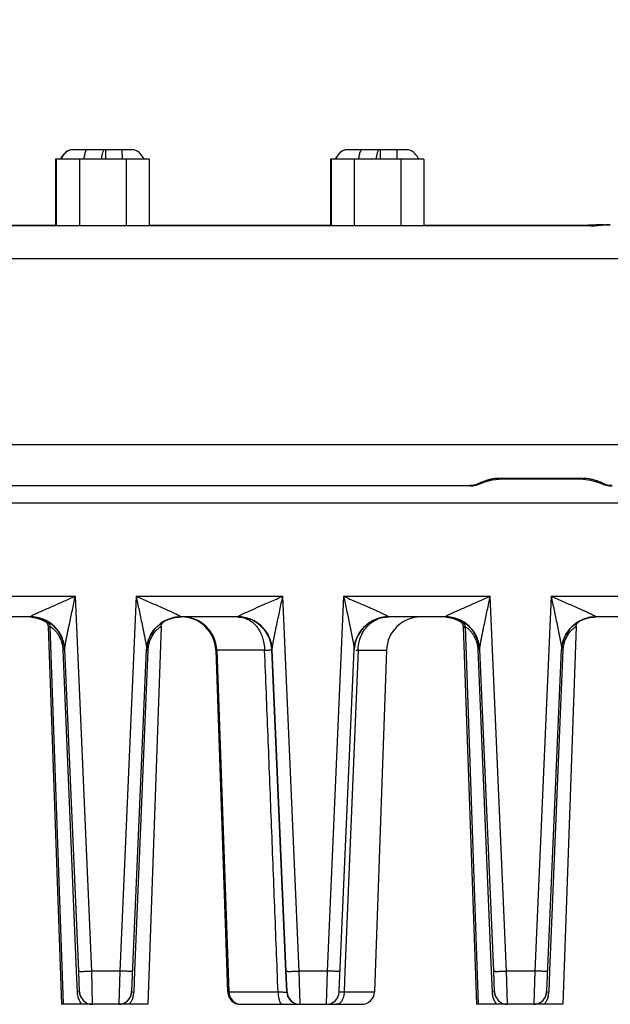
# Model space of a CAD drawing. Header units: inches. Extents: x 0 to 34, y 0 to 22.
# Tile 29 of 71: x 7.5 to 8.9, y 8.7 to 11. Entities that reach past the tile are written whole.
import ezdxf

# ---------------------------------------------------------------- set-up
doc = ezdxf.new("R2010")
doc.units = ezdxf.units.IN
doc.header["$LTSCALE"] = 1.87
doc.header["$MEASUREMENT"] = 0
doc.layers.get('0').update_dxf_attribs({"linetype": 'CONTINUOUS'})
doc.layers.add('DIMENSIONS', color=7, linetype='CONTINUOUS')
doc.styles.get("Standard").update_dxf_attribs({"font": 'txt', "width": 0.8})
doc.dimstyles.new('DIMSTYLE_1', dxfattribs={"dimtxt": 0.125, "dimasz": 0.18, "dimexe": 0.18, "dimexo": 0.0625, "dimgap": 0.09, "dimtad": 0, "dimtih": 1, "dimtoh": 1, "dimdec": 3, "dimzin": 4, "dimdsep": 46, "dimtxsty": 'STANDARD', "dimblk": '_FILLED', "dimblk1": '_FILLED', "dimblk2": '_FILLED', "dimcen": 0.09, "dimadec": 0, "dimazin": 0, "dimtp": 0.01, "dimtm": 0.01, "dimtfac": 1, "dimtdec": 3, "dimtofl": 0, "dimtmove": 0, "dimatfit": 3, "dimldrblk": '_FILLED', "dimfxl": 1, "dimtolj": 1, "dimtzin": 4, "dimarcsym": 0})

# ---------------------------------------------------------------- blocks, each defined once
blk = doc.blocks.new('*D5')
at = {"layer": 'DIMENSIONS', "color": 2, "linetype": 'CONTINUOUS'}
blk.add_line((9.0296, 12.188), (5.8186, 12.188), dxfattribs=at)
at = {"layer": 'DIMENSIONS', "color": 2, "linetype": 'CONTINUOUS', "insert": (5.7561, 12.2505), "char_height": 0.125, "width": 1.325, "attachment_point": 3, "line_spacing_factor": 0.9}
blk.add_mtext('3.519{\\Ftxt.shx;\\W1.000000;\\H0.125000; }[89.39]', dxfattribs=at)
blk = doc.blocks.new('_FILLED')
at = {"color": 0, "linetype": 'BYBLOCK'}
blk.add_solid([(0, 0), (-1, 0.174), (-1, -0.174)], dxfattribs=at)
blk = doc.blocks.new('*D7')
at = {"layer": 'DIMENSIONS', "color": 2, "linetype": 'CONTINUOUS'}
blk.add_line((9.029, 10.6201), (9.029, 12.8755), dxfattribs=at)
at = {"layer": 'DIMENSIONS', "color": 2, "linetype": 'CONTINUOUS', "insert": (8.9665, 12.938), "char_height": 0.125, "width": 1.325, "attachment_point": 1, "rotation": 90, "line_spacing_factor": 0.9}
blk.add_mtext('2.523{\\Ftxt.shx;\\W1.000000;\\H0.125000; }[64.08]', dxfattribs=at)
blk = doc.blocks.new('*D8')
at = {"layer": 'DIMENSIONS', "color": 2, "linetype": 'CONTINUOUS'}
blk.add_line((16.925, 10.5615), (16.925, 12.8755), dxfattribs=at)
at = {"layer": 'DIMENSIONS', "color": 2, "linetype": 'CONTINUOUS', "insert": (16.8625, 12.938), "char_height": 0.125, "width": 1.525, "attachment_point": 1, "rotation": 90, "line_spacing_factor": 0.9}
blk.add_mtext('10.419{\\Ftxt.shx;\\W1.000000;\\H0.125000; }[264.64]', dxfattribs=at)

msp = doc.modelspace()

# ---------------------------------------------------------------- linework, layer by layer
at = {"color": 7, "linetype": 'CONTINUOUS'}
for p, q in [((7.8115, 10.6545), (7.6645, 10.6545)), ((7.7006, 10.6536), (7.7012, 10.6545)), ((7.7458, 10.6536), (7.7458, 10.6545)), ((7.7458, 10.6445), (7.7458, 10.6536)), ((7.7458, 10.6323), (7.7458, 10.6445)), ((7.784, 10.6445), (7.784, 10.6327)), ((8.4505, 10.6545), (8.3035, 10.6545)), ((8.3396, 10.6536), (8.3402, 10.6545)), ((8.3848, 10.6536), (8.3848, 10.6545)), ((8.3848, 10.6445), (8.3848, 10.6536)), ((8.3848, 10.6323), (8.3848, 10.6445)), ((8.423, 10.6445), (8.423, 10.6327)), ((7.6292, 10.6323), (7.6292, 10.4779)), ((7.8466, 10.6323), (7.6292, 10.6323)), ((7.6307, 10.6323), (7.6307, 10.4779)), ((7.6848, 10.6323), (7.6848, 10.4779)), ((7.7928, 10.6323), (7.7928, 10.4779)), ((7.8466, 10.6323), (7.8466, 10.4779)), ((8.2682, 10.6323), (8.2682, 10.4779)), ((8.4856, 10.6323), (8.2682, 10.6323)), ((8.2697, 10.6323), (8.2697, 10.4779)), ((8.3238, 10.6323), (8.3238, 10.4779)), ((8.4318, 10.6323), (8.4318, 10.4779)), ((8.4856, 10.6323), (8.4856, 10.4779)), ((7.1023, 10.4794), (7.6292, 10.4794)), ((7.8466, 10.4794), (8.2682, 10.4794)), ((8.4856, 10.4794), (8.8685, 10.4794)), ((8.8864, 10.4797), (8.8685, 10.4794)), ((8.893, 10.4786), (8.8736, 10.4779)), ((8.9051, 10.4802), (8.8864, 10.4797)), ((8.9051, 10.4802), (8.9186, 10.4802)), ((8.8736, 10.4775), (6.6525, 10.4775)), ((8.9555, 10.4008), (6.6188, 10.4008)), ((16.8159, 9.9691), (6.6112, 9.9691)), ((8.6276, 9.8828), (8.6447, 9.8874)), ((8.6447, 9.8874), (8.66, 9.8888)), ((8.8561, 9.8909), (8.66, 9.8909)), ((8.66, 9.8888), (8.66, 9.8909)), ((8.8561, 9.8888), (8.66, 9.8888)), ((8.8561, 9.8888), (8.8561, 9.8909)), ((8.8561, 9.8888), (8.873, 9.8871)), ((8.873, 9.8871), (8.8898, 9.8823)), ((8.5929, 9.8736), (6.6843, 9.8736)), ((8.6106, 9.8762), (8.6117, 9.8766)), ((8.6117, 9.8766), (8.6116, 9.8766)), ((8.6117, 9.8766), (8.6276, 9.8828)), ((8.8898, 9.8823), (8.9043, 9.8766)), ((8.9168, 9.8738), (8.9231, 9.8736)), ((6.6951, 9.834), (16.7488, 9.834)), ((6.8511, 9.6171), (7.675, 9.6171)), ((7.713, 8.746), (7.675, 9.6171)), ((7.8162, 9.6171), (7.7781, 8.746)), ((7.8162, 9.6171), (8.1576, 9.6171)), ((8.1955, 8.746), (8.1576, 9.6171)), ((8.2988, 9.6171), (8.2607, 8.746)), ((8.2988, 9.6171), (8.6401, 9.6171)), ((8.6781, 8.746), (8.6401, 9.6171)), ((8.7814, 9.6171), (8.7433, 8.746)), ((8.7814, 9.6171), (9.1227, 9.6171)), ((7.5704, 9.5688), (6.9554, 9.5688)), ((7.5734, 9.5684), (7.5787, 9.5678)), ((7.5787, 9.5678), (7.5861, 9.5662)), ((7.9147, 9.5686), (7.9206, 9.5688)), ((8.053, 9.5688), (7.9206, 9.5688)), ((8.3973, 9.5686), (8.4032, 9.5688)), ((8.5356, 9.5688), (8.4032, 9.5688)), ((8.5386, 9.5684), (8.5438, 9.5678)), ((8.5438, 9.5678), (8.5513, 9.5662)), ((8.8798, 9.5686), (8.8858, 9.5688)), ((9.0182, 9.5688), (8.8858, 9.5688)), ((7.6082, 9.5592), (7.6138, 9.5558)), ((7.614, 9.5528), (7.6089, 9.5563)), ((7.6119, 9.5465), (7.6425, 8.6688)), ((7.6145, 9.5449), (7.6119, 9.5465)), ((7.616, 9.5465), (7.6467, 8.6688)), ((7.8743, 9.5465), (7.8437, 8.6688)), ((7.8699, 9.5507), (7.875, 9.5546)), ((7.8777, 9.5555), (7.8801, 9.5575)), ((8.3524, 9.5507), (8.3576, 9.5546)), ((8.5733, 9.5592), (8.579, 9.5558)), ((8.5792, 9.5528), (8.5741, 9.5563)), ((8.5771, 9.5465), (8.6077, 8.6688)), ((8.5796, 9.5449), (8.5771, 9.5465)), ((8.5812, 9.5465), (8.6118, 8.6688)), ((8.8395, 9.5465), (8.8088, 8.6688)), ((8.835, 9.5507), (8.8402, 9.5546)), ((8.8429, 9.5555), (8.8453, 9.5575)), ((7.8444, 9.5131), (7.8461, 9.518)), ((7.8538, 9.5328), (7.8571, 9.5375)), ((8.3269, 9.5131), (8.3287, 9.518)), ((8.3363, 9.5328), (8.3397, 9.5375)), ((8.8095, 9.5131), (8.8113, 9.518)), ((8.8189, 9.5328), (8.8223, 9.5375)), ((7.6502, 9.4923), (7.6468, 9.4922)), ((7.6778, 8.7456), (7.6468, 9.4922)), ((7.6829, 8.7458), (7.6503, 9.4933)), ((7.806, 8.7001), (7.8407, 9.4933)), ((7.8438, 9.4922), (7.8128, 8.7456)), ((7.8407, 9.4933), (7.8408, 9.4944)), ((7.8408, 9.4944), (7.8408, 9.4944)), ((7.842, 9.4923), (7.8438, 9.4922)), ((8.0015, 9.4916), (8.0292, 8.6978)), ((8.1152, 9.4916), (8.0015, 9.4916)), ((8.004, 9.4916), (8.0317, 8.6978)), ((8.1315, 9.4923), (8.1641, 8.7457)), ((8.1655, 8.7458), (8.1329, 9.4933)), ((8.2886, 8.7001), (8.3233, 9.4933)), ((8.3324, 9.4916), (8.3021, 8.7453)), ((8.3233, 9.4933), (8.3234, 9.4944)), ((8.3234, 9.4944), (8.3234, 9.4944)), ((8.327, 9.492), (8.3324, 9.4916)), ((8.3324, 9.4916), (8.3986, 9.4916)), ((8.3986, 9.4916), (8.3708, 8.6978)), ((8.6153, 9.4923), (8.6119, 9.4922)), ((8.6429, 8.7456), (8.6119, 9.4922)), ((8.6481, 8.7458), (8.6155, 9.4933)), ((8.7712, 8.7001), (8.8059, 9.4933)), ((8.809, 9.4922), (8.778, 8.7456)), ((8.8059, 9.4933), (8.806, 9.4944)), ((8.806, 9.4944), (8.806, 9.4944)), ((8.8072, 9.4923), (8.809, 9.4922)), ((7.6797, 8.6974), (7.6778, 8.7456)), ((7.6849, 8.6975), (7.6828, 8.7458)), ((7.685, 8.6975), (7.6829, 8.7458)), ((7.7781, 8.746), (7.713, 8.746)), ((7.7149, 8.6688), (7.713, 8.746)), ((7.7781, 8.746), (7.7759, 8.6688)), ((7.8128, 8.7456), (7.8109, 8.6974)), ((8.1668, 8.6975), (8.1647, 8.7457)), ((8.1675, 8.6975), (8.1655, 8.7458)), ((8.2607, 8.746), (8.1955, 8.746)), ((8.1975, 8.6688), (8.1955, 8.746)), ((8.2607, 8.746), (8.2585, 8.6688)), ((8.3021, 8.7453), (8.3002, 8.6978)), ((8.6449, 8.6974), (8.6429, 8.7456)), ((8.65, 8.6975), (8.6479, 8.7458)), ((8.6501, 8.6975), (8.6481, 8.7458)), ((8.7433, 8.746), (8.6781, 8.746)), ((8.6801, 8.6688), (8.6781, 8.746)), ((8.7433, 8.746), (8.7411, 8.6688)), ((8.778, 8.7456), (8.776, 8.6974)), ((7.6849, 8.6975), (7.6797, 8.6974)), ((7.6849, 8.6975), (7.685, 8.6975)), ((7.8058, 8.6975), (7.8109, 8.6974)), ((8.0292, 8.6978), (8.1464, 8.6978)), ((8.1668, 8.6975), (8.1675, 8.6975)), ((8.2881, 8.6975), (8.3002, 8.6978)), ((8.3002, 8.6978), (8.3708, 8.6978)), ((8.65, 8.6975), (8.6449, 8.6974)), ((8.65, 8.6975), (8.6501, 8.6975)), ((8.7709, 8.6975), (8.776, 8.6974)), ((7.7937, 8.6747), (7.7964, 8.677)), ((8.2763, 8.6747), (8.279, 8.677)), ((8.7589, 8.6747), (8.7616, 8.677)), ((7.8437, 8.6688), (7.6425, 8.6688)), ((8.0592, 8.6688), (8.1967, 8.6688)), ((8.1975, 8.6688), (8.3409, 8.6688)), ((8.8088, 8.6688), (8.6077, 8.6688))]:
    msp.add_line(p, q, dxfattribs=at)
for points in [[(8.9192, 10.4802), (8.9117, 10.4799), (8.893, 10.4786)], [(8.5929, 9.8736), (8.5997, 9.8739), (8.6106, 9.8762)], [(8.9043, 9.8766), (8.9059, 9.876), (8.9168, 9.8738)], [(7.5861, 9.5662), (7.5933, 9.5639), (7.6002, 9.561), (7.6053, 9.5582)], [(7.875, 9.5546), (7.8806, 9.5581), (7.8867, 9.5613), (7.8931, 9.564)], [(7.8931, 9.564), (7.9, 9.5661), (7.9072, 9.5677), (7.9147, 9.5686)], [(8.3576, 9.5546), (8.3632, 9.5581), (8.3693, 9.5613), (8.3757, 9.564)], [(8.3757, 9.564), (8.3826, 9.5661), (8.3898, 9.5677), (8.3973, 9.5686)], [(8.5513, 9.5662), (8.5585, 9.5639), (8.5653, 9.561), (8.5705, 9.5582)], [(8.8402, 9.5546), (8.8458, 9.5581), (8.8518, 9.5613), (8.8583, 9.564)], [(8.8583, 9.564), (8.8652, 9.5661), (8.8723, 9.5677), (8.8798, 9.5686)], [(7.604, 9.5592), (7.6076, 9.5565), (7.6104, 9.5526), (7.6118, 9.5477), (7.6119, 9.5465)], [(7.6082, 9.5592), (7.6117, 9.5565), (7.6145, 9.5526), (7.6159, 9.5477), (7.616, 9.5465)], [(7.6113, 9.5545), (7.6127, 9.5535), (7.6138, 9.5526)], [(7.8571, 9.5375), (7.8609, 9.5421), (7.8652, 9.5465), (7.8699, 9.5507)], [(7.8743, 9.5465), (7.875, 9.5503), (7.8777, 9.5555)], [(8.3397, 9.5375), (8.3435, 9.5421), (8.3477, 9.5465), (8.3524, 9.5507)], [(8.5692, 9.5592), (8.5727, 9.5565), (8.5755, 9.5526), (8.577, 9.5477), (8.5771, 9.5465)], [(8.5733, 9.5592), (8.5769, 9.5565), (8.5797, 9.5526), (8.5811, 9.5477), (8.5812, 9.5465)], [(8.5764, 9.5545), (8.5779, 9.5535), (8.579, 9.5526)], [(8.8223, 9.5375), (8.8261, 9.5421), (8.8303, 9.5465), (8.835, 9.5507)], [(8.8395, 9.5465), (8.8401, 9.5503), (8.8429, 9.5555)], [(7.8461, 9.518), (7.8483, 9.523), (7.8508, 9.5279), (7.8538, 9.5328)], [(8.3287, 9.518), (8.3309, 9.523), (8.3334, 9.5279), (8.3363, 9.5328)], [(8.8113, 9.518), (8.8134, 9.523), (8.816, 9.5279), (8.8189, 9.5328)], [(7.8408, 9.4946), (7.8409, 9.4958), (7.8413, 9.4992), (7.842, 9.5036), (7.843, 9.5082), (7.8444, 9.5131)], [(8.3234, 9.4946), (8.3235, 9.4958), (8.3239, 9.4992), (8.3246, 9.5036), (8.3256, 9.5082), (8.3269, 9.5131)], [(8.806, 9.4946), (8.8061, 9.4958), (8.8064, 9.4992), (8.8071, 9.5036), (8.8082, 9.5082), (8.8095, 9.5131)], [(7.8025, 8.685), (7.8038, 8.6878), (7.8048, 8.6907), (7.8054, 8.6935), (7.8058, 8.6959), (7.8059, 8.6969), (7.8059, 8.6974), (7.8059, 8.6979), (7.806, 8.7001)], [(8.2851, 8.685), (8.2864, 8.6878), (8.2874, 8.6907), (8.288, 8.6935), (8.2883, 8.6959), (8.2884, 8.6969), (8.2885, 8.6974), (8.2885, 8.6979), (8.2886, 8.7001)], [(8.7677, 8.685), (8.769, 8.6878), (8.77, 8.6907), (8.7706, 8.6935), (8.7709, 8.6959), (8.771, 8.6969), (8.771, 8.6974), (8.7711, 8.6979), (8.7712, 8.7001)], [(7.7759, 8.6688), (7.7796, 8.6691), (7.7835, 8.6698), (7.7871, 8.671)], [(7.7872, 8.671), (7.7906, 8.6727), (7.7937, 8.6747)], [(7.7964, 8.677), (7.7988, 8.6795), (7.8009, 8.6822), (7.8025, 8.685)], [(8.2585, 8.6688), (8.2622, 8.6691), (8.2661, 8.6698), (8.2697, 8.671)], [(8.2698, 8.671), (8.2732, 8.6727), (8.2763, 8.6747)], [(8.279, 8.677), (8.2814, 8.6795), (8.2834, 8.6822), (8.2851, 8.685)], [(8.7411, 8.6688), (8.7447, 8.6691), (8.7487, 8.6698), (8.7523, 8.671)], [(8.7524, 8.671), (8.7558, 8.6727), (8.7589, 8.6747)], [(8.7616, 8.677), (8.764, 8.6795), (8.766, 8.6822), (8.7677, 8.685)]]:
    msp.add_lwpolyline(points, dxfattribs=at)
for centre, radius, start, end in [((7.6772, 10.6168), 0.04, 109.7246, 156.5749), ((7.6779, 10.6168), 0.04, 109.7343, 157.2379), ((7.7652, 10.6278), 0.07, 166.2076, 167.759), ((7.8036, 10.6282), 0.0683, 166.1881, 167.7784), ((4.5213, 10.6417), 3.2628, 0.0487, 0.2245), ((7.798, 10.6168), 0.04, 23.4251, 70.2754), ((8.3162, 10.6168), 0.04, 109.7246, 156.5749), ((8.3169, 10.6168), 0.04, 109.7343, 157.2379), ((8.4042, 10.6278), 0.07, 166.2076, 167.759), ((8.4426, 10.6282), 0.0683, 166.1881, 167.7784), ((5.1603, 10.6417), 3.2628, 0.0487, 0.2245), ((8.437, 10.6168), 0.04, 23.4251, 70.2754), ((8.8735, 10.7078), 0.2303, 270.0201, 272.2368), ((8.6652, 9.7821), 0.1094, 104.4355, 106.7313), ((8.8504, 9.7807), 0.1108, 73.2696, 75.5332), ((8.8964, 9.2596), 0.681, 114.9169, 115.0744), ((7.5704, 9.4888), 0.08, 2.4997, 90.0003), ((7.5657, 9.4889), 0.0799, 57.9203, 86.5881), ((7.9205, 9.4889), 0.0799, 92.2458, 160.0066), ((7.9207, 9.4882), 0.081, 93.4367, 105.2272), ((7.9206, 9.4895), 0.0794, 90.0043, 93.4199), ((7.9215, 9.4888), 0.08, 2, 90), ((7.924, 9.4888), 0.08, 2, 90), ((8.053, 9.4888), 0.08, 2.4997, 90.0003), ((8.4031, 9.4889), 0.0799, 90.0343, 160.0066), ((8.4023, 9.5048), 0.064, 95.4008, 109.9952), ((8.4032, 9.4882), 0.081, 92.2583, 105.227), ((8.4785, 9.4888), 0.08, 90, 178), ((8.4032, 9.4894), 0.0797, 89.9657, 92.2472), ((8.5356, 9.4888), 0.08, 2.4997, 90.0003), ((8.5308, 9.4889), 0.0799, 58.6518, 86.5881), ((8.8857, 9.4889), 0.0799, 92.2458, 160.0066), ((8.8858, 9.4882), 0.081, 93.4367, 105.2272), ((8.8858, 9.4895), 0.0794, 90.0043, 93.4199), ((7.5657, 9.489), 0.0798, 51.5829, 54.9849), ((7.5643, 9.4793), 0.0912, 56.8805, 57.6714), ((7.572, 9.4909), 0.0773, 53.0707, 56.9339), ((7.5743, 9.4855), 0.0716, 54.5435, 55.9365), ((7.5709, 9.4902), 0.0784, 47.0212, 52.11), ((7.5686, 9.4876), 0.0819, 43.335, 47.0695), ((7.9197, 9.4898), 0.079, 140.1244, 158.6556), ((7.9202, 9.4895), 0.0796, 122.3494, 127.2146), ((8.4023, 9.4898), 0.079, 140.1244, 158.6556), ((8.4028, 9.4895), 0.0796, 122.3494, 127.2146), ((8.5309, 9.489), 0.0798, 51.5829, 54.9849), ((8.5294, 9.4793), 0.0912, 56.8805, 57.6714), ((8.5371, 9.4909), 0.0773, 53.0707, 56.9339), ((8.5395, 9.4855), 0.0716, 54.5435, 55.9365), ((8.536, 9.4902), 0.0784, 47.0212, 52.11), ((8.5337, 9.4876), 0.0819, 43.335, 47.0695), ((8.8849, 9.4898), 0.079, 140.1244, 158.6556), ((8.8854, 9.4895), 0.0796, 122.3494, 127.2146), ((7.5716, 9.4897), 0.0784, 33.4591, 35.3584), ((7.5696, 9.4885), 0.0807, 26.9442, 33.4243), ((7.5708, 9.489), 0.0794, 18.6921, 26.9969), ((7.9191, 9.49), 0.0784, 158.6662, 161.2256), ((7.9193, 9.4892), 0.0789, 158.4206, 160.2743), ((7.921, 9.4885), 0.0807, 147.8812, 158.4093), ((7.909, 9.49), 0.0693, 152.3932, 153.6436), ((7.9041, 9.4929), 0.0635, 135.08, 145.1957), ((7.9193, 9.4897), 0.0786, 144.8782, 146.6235), ((8.4017, 9.49), 0.0784, 158.6662, 161.2256), ((8.5367, 9.4897), 0.0784, 33.4591, 35.3584), ((8.5348, 9.4885), 0.0807, 26.9442, 33.4243), ((8.5359, 9.489), 0.0794, 18.6921, 26.9969), ((8.8843, 9.49), 0.0784, 158.6662, 161.2256), ((8.8845, 9.4892), 0.0789, 158.4206, 160.2743), ((8.8862, 9.4885), 0.0807, 147.8812, 158.4093), ((8.8742, 9.49), 0.0693, 152.3932, 153.6436), ((8.8692, 9.4929), 0.0635, 135.08, 145.1957), ((8.8845, 9.4897), 0.0786, 144.8782, 146.6235), ((7.5689, 9.4886), 0.0811, 3.195, 18.1387), ((7.5699, 9.4888), 0.0803, 11.9193, 18.6105), ((7.9209, 9.4888), 0.0803, 160.036, 175.998), ((7.9198, 9.4898), 0.0792, 161.2226, 176.6549), ((7.9183, 9.4896), 0.0778, 160.275, 161.7754), ((8.4035, 9.4888), 0.0803, 160.036, 175.998), ((8.4024, 9.4898), 0.0792, 161.2226, 176.6549), ((8.534, 9.4886), 0.0811, 3.195, 18.1387), ((8.5351, 9.4888), 0.0803, 11.9193, 18.6105), ((8.8861, 9.4888), 0.0803, 160.036, 175.998), ((8.885, 9.4898), 0.0792, 161.2226, 176.6549), ((8.8834, 9.4896), 0.0778, 160.275, 161.7754), ((7.9137, 9.4893), 0.07, 176.235, 177.5974), ((8.4255, 9.4889), 0.0931, 177.4938, 178.3056), ((8.8789, 9.4893), 0.07, 176.235, 177.5974), ((7.7149, 8.6988), 0.03, 182.5, 270), ((7.7759, 8.6988), 0.03, 270.0638, 357.4499), ((7.7749, 8.699), 0.0309, 342.09, 353.6141), ((7.7592, 8.6995), 0.0517, 346.6745, 357.6449), ((8.0592, 8.6988), 0.03, 182, 270), ((8.0617, 8.6988), 0.03, 182, 270), ((8.1967, 8.6988), 0.03, 182.5, 270), ((8.1975, 8.6988), 0.03, 182.5, 270), ((8.2585, 8.6988), 0.03, 270.0638, 357.4499), ((8.3409, 8.6988), 0.03, 270, 358), ((8.6801, 8.6988), 0.03, 182.5, 270), ((8.7411, 8.6988), 0.03, 270.0638, 357.4499), ((8.7401, 8.699), 0.0309, 342.09, 353.6141), ((8.7244, 8.6995), 0.0517, 346.6745, 357.6449), ((7.7142, 8.6986), 0.0294, 197.9402, 206.9329), ((7.7151, 8.6992), 0.0304, 227.7726, 230.6969), ((7.7762, 8.6986), 0.0295, 338.9466, 342.0467), ((8.6794, 8.6986), 0.0294, 197.9402, 206.9329), ((8.6803, 8.6992), 0.0304, 227.7726, 230.6969), ((8.7414, 8.6986), 0.0295, 338.9466, 342.0467)]:
    msp.add_arc(centre, radius, start, end, dxfattribs=at)
for points, knots in [([(7.6952, 10.6323), (7.6953, 10.6332), (7.6957, 10.6367), (7.6962, 10.6401), (7.6968, 10.6426)], [0, 0, 0, 0, 0.2653, 1, 1, 1, 1]), ([(7.6972, 10.6445), (7.6977, 10.6463), (7.6986, 10.6494), (7.6999, 10.6524), (7.7006, 10.6536)], [0, 0, 0, 0, 0.559947, 1, 1, 1, 1]), ([(7.7369, 10.6426), (7.7367, 10.6419), (7.736, 10.6386), (7.7356, 10.6353), (7.7353, 10.6327)], [0, 0, 0, 0, 0.233994, 1, 1, 1, 1]), ([(7.7412, 10.6545), (7.7408, 10.6539), (7.74, 10.6526), (7.7386, 10.6493), (7.7378, 10.6465), (7.7373, 10.6445)], [0, 0, 0, 0, 0.195948, 0.428668, 1, 1, 1, 1]), ([(8.3342, 10.6323), (8.3343, 10.6332), (8.3347, 10.6367), (8.3352, 10.6401), (8.3358, 10.6426)], [0, 0, 0, 0, 0.2653, 1, 1, 1, 1]), ([(8.3362, 10.6445), (8.3367, 10.6463), (8.3376, 10.6494), (8.3389, 10.6524), (8.3396, 10.6536)], [0, 0, 0, 0, 0.559947, 1, 1, 1, 1]), ([(8.3759, 10.6426), (8.3757, 10.6419), (8.375, 10.6386), (8.3746, 10.6353), (8.3743, 10.6327)], [0, 0, 0, 0, 0.233994, 1, 1, 1, 1]), ([(8.3802, 10.6545), (8.3798, 10.6539), (8.379, 10.6526), (8.3776, 10.6493), (8.3768, 10.6465), (8.3763, 10.6445)], [0, 0, 0, 0, 0.195948, 0.428668, 1, 1, 1, 1]), ([(8.9192, 10.4802), (8.9165, 10.4802), (8.9109, 10.4799), (8.9021, 10.4791), (8.8926, 10.4782), (8.8859, 10.4778), (8.8825, 10.4777)], [0, 0, 0, 0, 0.215764, 0.457937, 0.721481, 1, 1, 1, 1]), ([(8.9051, 10.4802), (8.9048, 10.4802), (8.9039, 10.4801), (8.9032, 10.4796), (8.9029, 10.4793)], [0, 0, 0, 0, 0.474642, 1, 1, 1, 1]), ([(8.6338, 9.8869), (8.6293, 9.8855), (8.6211, 9.8825), (8.6132, 9.8789), (8.6095, 9.8772)], [0, 0, 0, 0, 0.534794, 1, 1, 1, 1]), ([(8.6482, 9.8901), (8.6473, 9.89), (8.6439, 9.8894), (8.6405, 9.8887), (8.638, 9.888)], [0, 0, 0, 0, 0.253857, 1, 1, 1, 1]), ([(8.66, 9.8909), (8.659, 9.8909), (8.6551, 9.8909), (8.6511, 9.8905), (8.6482, 9.8901)], [0, 0, 0, 0, 0.251421, 1, 1, 1, 1]), ([(8.8781, 9.888), (8.8746, 9.8889), (8.8673, 9.8904), (8.8599, 9.8909), (8.8561, 9.8909)], [0, 0, 0, 0, 0.492385, 1, 1, 1, 1]), ([(8.893, 9.8832), (8.8921, 9.8835), (8.8886, 9.8848), (8.8851, 9.886), (8.8823, 9.8869)], [0, 0, 0, 0, 0.241696, 1, 1, 1, 1]), ([(8.5997, 9.8744), (8.5991, 9.8743), (8.5969, 9.8741), (8.5946, 9.874), (8.5929, 9.874)], [0, 0, 0, 0, 0.242136, 1, 1, 1, 1]), ([(8.6078, 9.8764), (8.6066, 9.8759), (8.604, 9.875), (8.6012, 9.8746), (8.5997, 9.8744)], [0, 0, 0, 0, 0.457593, 1, 1, 1, 1]), ([(8.6116, 9.8766), (8.6111, 9.8763), (8.6098, 9.8761), (8.6084, 9.8763), (8.6078, 9.8764)], [0, 0, 0, 0, 0.485454, 1, 1, 1, 1]), ([(8.9082, 9.8764), (8.9071, 9.877), (8.902, 9.8793), (8.897, 9.8816), (8.893, 9.8832)], [0, 0, 0, 0, 0.227426, 1, 1, 1, 1]), ([(8.9044, 9.8766), (8.905, 9.8763), (8.9063, 9.8761), (8.9076, 9.8763), (8.9082, 9.8764)], [0, 0, 0, 0, 0.485532, 1, 1, 1, 1]), ([(8.9231, 9.874), (8.9217, 9.874), (8.9189, 9.8741), (8.9149, 9.8745), (8.9113, 9.8752), (8.9092, 9.876), (8.9082, 9.8764)], [0, 0, 0, 0, 0.284194, 0.552476, 0.792972, 1, 1, 1, 1]), ([(7.5785, 9.5743), (7.582, 9.576), (7.5892, 9.5794), (7.6005, 9.5845), (7.6124, 9.5897), (7.6289, 9.597), (7.6498, 9.6061), (7.6665, 9.6134), (7.675, 9.6171)], [0, 0, 0, 0, 0.108463, 0.227712, 0.352067, 0.479278, 0.738254, 1, 1, 1, 1]), ([(7.6503, 9.4933), (7.6503, 9.4941), (7.6504, 9.4959), (7.6508, 9.4988), (7.6513, 9.502), (7.652, 9.5067), (7.6531, 9.5129), (7.6546, 9.5205), (7.6561, 9.5283), (7.6577, 9.5361), (7.6594, 9.5441), (7.6616, 9.5548), (7.6645, 9.5682), (7.668, 9.5845), (7.6715, 9.6008), (7.6738, 9.6116), (7.675, 9.6171)], [0, 0, 0, 0, 0.0201, 0.043199, 0.069134, 0.097274, 0.156751, 0.218033, 0.280783, 0.344495, 0.408803, 0.473581, 0.60415, 0.735608, 0.867635, 1, 1, 1, 1]), ([(7.8162, 9.6171), (7.8174, 9.6116), (7.8197, 9.6008), (7.8232, 9.5845), (7.8267, 9.5683), (7.8295, 9.5548), (7.8318, 9.5441), (7.8334, 9.5362), (7.835, 9.5283), (7.8366, 9.5205), (7.838, 9.513), (7.8391, 9.5068), (7.8399, 9.5021), (7.8403, 9.4988), (7.8407, 9.4959), (7.8408, 9.4941), (7.8407, 9.4933)], [0, 0, 0, 0, 0.13237, 0.264398, 0.395856, 0.526416, 0.591197, 0.655506, 0.719176, 0.781937, 0.843335, 0.902399, 0.930464, 0.956951, 0.980946, 1, 1, 1, 1]), ([(7.8162, 9.6171), (7.8254, 9.613), (7.8393, 9.607), (7.8576, 9.599), (7.8712, 9.5931), (7.8823, 9.5882), (7.891, 9.5843), (7.8974, 9.5814), (7.9034, 9.5786), (7.9091, 9.576), (7.9135, 9.5738), (7.9166, 9.5722), (7.918, 9.5714), (7.9186, 9.571)], [0, 0, 0, 0, 0.269264, 0.402822, 0.534951, 0.664692, 0.728147, 0.790192, 0.85014, 0.906901, 0.958426, 0.980942, 1, 1, 1, 1]), ([(8.053, 9.5692), (8.053, 9.5693), (8.0531, 9.5696), (8.0535, 9.5699), (8.054, 9.5703), (8.0551, 9.571), (8.0567, 9.572), (8.059, 9.5732), (8.0617, 9.5746), (8.0646, 9.576), (8.0676, 9.5774), (8.0719, 9.5794), (8.0775, 9.5819), (8.0843, 9.585), (8.0913, 9.5881), (8.0985, 9.5913), (8.1057, 9.5944), (8.1155, 9.5987), (8.1278, 9.6041), (8.1427, 9.6106), (8.1526, 9.6149), (8.1576, 9.6171)], [0, 0, 0, 0, 0.002653, 0.006988, 0.013062, 0.020706, 0.039854, 0.063055, 0.089107, 0.117028, 0.14639, 0.176847, 0.240086, 0.305508, 0.372388, 0.440308, 0.508997, 0.578258, 0.717989, 0.858744, 1, 1, 1, 1]), ([(8.1329, 9.4933), (8.1329, 9.4941), (8.133, 9.4959), (8.1333, 9.4988), (8.1338, 9.502), (8.1346, 9.5067), (8.1357, 9.5129), (8.1372, 9.5205), (8.1387, 9.5283), (8.1403, 9.5361), (8.142, 9.5441), (8.1442, 9.5548), (8.1471, 9.5682), (8.1505, 9.5845), (8.154, 9.6008), (8.1564, 9.6116), (8.1576, 9.6171)], [0, 0, 0, 0, 0.0201, 0.043199, 0.069134, 0.097274, 0.156751, 0.218033, 0.280783, 0.344495, 0.408803, 0.473581, 0.60415, 0.735608, 0.867635, 1, 1, 1, 1]), ([(8.2988, 9.6171), (8.3, 9.6116), (8.3023, 9.6008), (8.3058, 9.5845), (8.3093, 9.5683), (8.3121, 9.5548), (8.3144, 9.5441), (8.316, 9.5362), (8.3176, 9.5283), (8.3191, 9.5205), (8.3206, 9.513), (8.3217, 9.5068), (8.3224, 9.5021), (8.3229, 9.4988), (8.3233, 9.4959), (8.3234, 9.4941), (8.3233, 9.4933)], [0, 0, 0, 0, 0.13237, 0.264398, 0.395856, 0.526416, 0.591197, 0.655506, 0.719176, 0.781937, 0.843335, 0.902399, 0.930464, 0.956951, 0.980946, 1, 1, 1, 1]), ([(8.2988, 9.6171), (8.3037, 9.6149), (8.3135, 9.6106), (8.3282, 9.6042), (8.3404, 9.5989), (8.35, 9.5947), (8.3572, 9.5915), (8.3643, 9.5884), (8.3712, 9.5853), (8.378, 9.5823), (8.3835, 9.5798), (8.3878, 9.5778), (8.3909, 9.5764), (8.3937, 9.575), (8.3964, 9.5736), (8.3988, 9.5724), (8.4006, 9.5714), (8.4018, 9.5707), (8.4024, 9.5702), (8.4029, 9.5698), (8.4031, 9.5695), (8.4032, 9.5694)], [0, 0, 0, 0, 0.140069, 0.27963, 0.418177, 0.486859, 0.554985, 0.622366, 0.688753, 0.753751, 0.81671, 0.8471, 0.876501, 0.904585, 0.930998, 0.954977, 0.975329, 0.983772, 0.990814, 0.996263, 1, 1, 1, 1]), ([(8.5437, 9.5743), (8.5471, 9.576), (8.5544, 9.5794), (8.5657, 9.5845), (8.5776, 9.5897), (8.594, 9.597), (8.6149, 9.6061), (8.6317, 9.6134), (8.6401, 9.6171)], [0, 0, 0, 0, 0.108463, 0.227712, 0.352067, 0.479278, 0.738254, 1, 1, 1, 1]), ([(8.6155, 9.4933), (8.6155, 9.4941), (8.6156, 9.4959), (8.6159, 9.4988), (8.6164, 9.502), (8.6172, 9.5067), (8.6183, 9.5129), (8.6198, 9.5205), (8.6213, 9.5283), (8.6229, 9.5361), (8.6245, 9.5441), (8.6268, 9.5548), (8.6296, 9.5682), (8.6331, 9.5845), (8.6366, 9.6008), (8.639, 9.6116), (8.6401, 9.6171)], [0, 0, 0, 0, 0.0201, 0.043199, 0.069134, 0.097274, 0.156751, 0.218033, 0.280783, 0.344495, 0.408803, 0.473581, 0.60415, 0.735608, 0.867635, 1, 1, 1, 1]), ([(8.7814, 9.6171), (8.7826, 9.6116), (8.7849, 9.6008), (8.7884, 9.5845), (8.7919, 9.5683), (8.7947, 9.5548), (8.7969, 9.5441), (8.7986, 9.5362), (8.8002, 9.5283), (8.8017, 9.5205), (8.8032, 9.513), (8.8043, 9.5068), (8.805, 9.5021), (8.8055, 9.4988), (8.8058, 9.4959), (8.8059, 9.4941), (8.8059, 9.4933)], [0, 0, 0, 0, 0.13237, 0.264398, 0.395856, 0.526416, 0.591197, 0.655506, 0.719176, 0.781937, 0.843335, 0.902399, 0.930464, 0.956951, 0.980946, 1, 1, 1, 1]), ([(8.7814, 9.6171), (8.7906, 9.613), (8.8044, 9.607), (8.8228, 9.599), (8.8363, 9.5931), (8.8475, 9.5882), (8.8562, 9.5843), (8.8625, 9.5814), (8.8686, 9.5786), (8.8743, 9.576), (8.8787, 9.5738), (8.8818, 9.5722), (8.8831, 9.5714), (8.8837, 9.571)], [0, 0, 0, 0, 0.269264, 0.402822, 0.534951, 0.664692, 0.728147, 0.790192, 0.85014, 0.906901, 0.958426, 0.980942, 1, 1, 1, 1]), ([(7.5704, 9.5692), (7.5704, 9.5693), (7.5706, 9.5697), (7.5711, 9.5701), (7.5719, 9.5706), (7.5729, 9.5713), (7.5741, 9.572), (7.576, 9.573), (7.5775, 9.5737), (7.5785, 9.5743)], [0, 0, 0, 0, 0.040053, 0.109811, 0.208512, 0.331979, 0.476002, 0.637425, 1, 1, 1, 1]), ([(7.6503, 9.4933), (7.6501, 9.4983), (7.6487, 9.5084), (7.6437, 9.5228), (7.6361, 9.536), (7.6261, 9.5475), (7.614, 9.557), (7.6004, 9.5639), (7.5857, 9.5682), (7.5755, 9.5692), (7.5704, 9.5692)], [0, 0, 0, 0, 0.124462, 0.249209, 0.373942, 0.498846, 0.623923, 0.749152, 0.874647, 1, 1, 1, 1]), ([(7.9186, 9.571), (7.9189, 9.5708), (7.9194, 9.5705), (7.9201, 9.57), (7.9205, 9.5696), (7.9207, 9.5693), (7.9207, 9.5692)], [0, 0, 0, 0, 0.371425, 0.666836, 0.876114, 1, 1, 1, 1]), ([(8.1321, 9.4923), (8.1319, 9.4975), (8.1304, 9.508), (8.1252, 9.5228), (8.1173, 9.5362), (8.1071, 9.5477), (8.095, 9.557), (8.0816, 9.5638), (8.0671, 9.5679), (8.0572, 9.5688), (8.0522, 9.5688)], [0, 0, 0, 0, 0.128841, 0.25702, 0.383738, 0.508993, 0.632893, 0.755724, 0.878088, 1, 1, 1, 1]), ([(8.0522, 9.5688), (8.0563, 9.5688), (8.0645, 9.5679), (8.0764, 9.5637), (8.0872, 9.5567), (8.0966, 9.5472), (8.1044, 9.5355), (8.1103, 9.522), (8.1141, 9.5072), (8.1151, 9.4968), (8.1152, 9.4916)], [0, 0, 0, 0, 0.11136, 0.223423, 0.338496, 0.458683, 0.585269, 0.718548, 0.857649, 1, 1, 1, 1]), ([(8.1329, 9.4933), (8.1327, 9.4983), (8.1313, 9.5084), (8.1263, 9.5228), (8.1187, 9.536), (8.1086, 9.5475), (8.0966, 9.557), (8.083, 9.5639), (8.0683, 9.5682), (8.0581, 9.5692), (8.053, 9.5692)], [0, 0, 0, 0, 0.124462, 0.249209, 0.373942, 0.498846, 0.623923, 0.749152, 0.874647, 1, 1, 1, 1]), ([(8.3362, 9.5153), (8.3379, 9.5211), (8.3424, 9.5321), (8.3525, 9.5466), (8.3653, 9.5579), (8.3753, 9.5631), (8.3804, 9.565)], [0, 0, 0, 0, 0.262614, 0.516357, 0.761404, 1, 1, 1, 1]), ([(8.5356, 9.5692), (8.5356, 9.5693), (8.5358, 9.5697), (8.5363, 9.5701), (8.537, 9.5706), (8.538, 9.5713), (8.5392, 9.572), (8.5411, 9.573), (8.5427, 9.5737), (8.5437, 9.5743)], [0, 0, 0, 0, 0.040053, 0.109811, 0.208512, 0.331979, 0.476002, 0.637425, 1, 1, 1, 1]), ([(8.6155, 9.4933), (8.6153, 9.4983), (8.6139, 9.5084), (8.6089, 9.5228), (8.6013, 9.536), (8.5912, 9.5475), (8.5792, 9.557), (8.5656, 9.5639), (8.5508, 9.5682), (8.5406, 9.5692), (8.5356, 9.5692)], [0, 0, 0, 0, 0.124462, 0.249209, 0.373942, 0.498846, 0.623923, 0.749152, 0.874647, 1, 1, 1, 1]), ([(8.8837, 9.571), (8.884, 9.5708), (8.8846, 9.5705), (8.8852, 9.57), (8.8857, 9.5696), (8.8858, 9.5693), (8.8858, 9.5692)], [0, 0, 0, 0, 0.371425, 0.666836, 0.876114, 1, 1, 1, 1]), ([(7.604, 9.5592), (7.604, 9.5592), (7.6041, 9.5592), (7.6041, 9.5592), (7.6042, 9.5591), (7.6042, 9.5591), (7.6043, 9.559), (7.6045, 9.5589), (7.6047, 9.5588), (7.6051, 9.5586), (7.6056, 9.5583), (7.6061, 9.558), (7.6069, 9.5575), (7.6082, 9.5567), (7.6099, 9.5556), (7.6119, 9.5543), (7.6133, 9.5533), (7.6141, 9.5527)], [0, 0, 0, 0, 0.001015, 0.00399, 0.008924, 0.015817, 0.024666, 0.035472, 0.062947, 0.098235, 0.141329, 0.192229, 0.250932, 0.391756, 0.563821, 0.766759, 1, 1, 1, 1]), ([(7.6436, 9.5104), (7.6426, 9.5139), (7.64, 9.5203), (7.6351, 9.5286), (7.6307, 9.5342), (7.6273, 9.5378), (7.6251, 9.5399), (7.623, 9.5416), (7.6212, 9.543), (7.6197, 9.5441), (7.6186, 9.5449), (7.6178, 9.5454), (7.6173, 9.5457), (7.617, 9.546), (7.6166, 9.5462), (7.6164, 9.5463), (7.6162, 9.5464), (7.6161, 9.5465), (7.6161, 9.5465), (7.6161, 9.5465), (7.616, 9.5465), (7.616, 9.5465)], [0, 0, 0, 0, 0.236618, 0.445682, 0.621185, 0.69597, 0.761779, 0.818944, 0.867848, 0.908789, 0.941982, 0.95572, 0.967576, 0.977563, 0.985699, 0.991996, 0.99647, 0.998027, 0.999133, 0.99979, 1, 1, 1, 1]), ([(7.6292, 9.5428), (7.6283, 9.5439), (7.6249, 9.5474), (7.6212, 9.5506), (7.6184, 9.5527)], [0, 0, 0, 0, 0.285366, 1, 1, 1, 1]), ([(7.8743, 9.5465), (7.8743, 9.5465), (7.8743, 9.5465), (7.8743, 9.5465), (7.8742, 9.5465), (7.8741, 9.5464), (7.874, 9.5463), (7.8737, 9.5461), (7.8734, 9.5459), (7.873, 9.5457), (7.8726, 9.5454), (7.8718, 9.5449), (7.8707, 9.5441), (7.8692, 9.543), (7.8674, 9.5416), (7.8654, 9.5398), (7.8632, 9.5377), (7.8598, 9.5342), (7.8554, 9.5286), (7.8506, 9.5203), (7.848, 9.5139), (7.847, 9.5104)], [0, 0, 0, 0, 0.000239, 0.000924, 0.002057, 0.00364, 0.008162, 0.014502, 0.022676, 0.032696, 0.04458, 0.058342, 0.091567, 0.132523, 0.181432, 0.238597, 0.304405, 0.379173, 0.554588, 0.763535, 1, 1, 1, 1]), ([(8.5692, 9.5592), (8.5692, 9.5592), (8.5692, 9.5592), (8.5693, 9.5592), (8.5693, 9.5591), (8.5694, 9.5591), (8.5695, 9.559), (8.5696, 9.5589), (8.5699, 9.5588), (8.5703, 9.5586), (8.5707, 9.5583), (8.5712, 9.558), (8.5721, 9.5575), (8.5734, 9.5567), (8.5751, 9.5556), (8.5771, 9.5543), (8.5785, 9.5533), (8.5793, 9.5527)], [0, 0, 0, 0, 0.001015, 0.00399, 0.008924, 0.015817, 0.024666, 0.035472, 0.062947, 0.098235, 0.141329, 0.192229, 0.250932, 0.391756, 0.563821, 0.766759, 1, 1, 1, 1]), ([(8.6088, 9.5104), (8.6077, 9.5139), (8.6051, 9.5203), (8.6003, 9.5286), (8.5958, 9.5342), (8.5925, 9.5378), (8.5902, 9.5399), (8.5882, 9.5416), (8.5864, 9.543), (8.5849, 9.5441), (8.5837, 9.5449), (8.583, 9.5454), (8.5825, 9.5457), (8.5821, 9.546), (8.5818, 9.5462), (8.5815, 9.5463), (8.5814, 9.5464), (8.5813, 9.5465), (8.5812, 9.5465), (8.5812, 9.5465), (8.5812, 9.5465), (8.5812, 9.5465)], [0, 0, 0, 0, 0.236618, 0.445682, 0.621185, 0.69597, 0.761779, 0.818944, 0.867848, 0.908789, 0.941982, 0.95572, 0.967576, 0.977563, 0.985699, 0.991996, 0.99647, 0.998027, 0.999133, 0.99979, 1, 1, 1, 1]), ([(8.5944, 9.5428), (8.5934, 9.5439), (8.59, 9.5474), (8.5863, 9.5506), (8.5835, 9.5527)], [0, 0, 0, 0, 0.285366, 1, 1, 1, 1]), ([(8.8395, 9.5465), (8.8395, 9.5465), (8.8395, 9.5465), (8.8395, 9.5465), (8.8394, 9.5465), (8.8393, 9.5464), (8.8391, 9.5463), (8.8389, 9.5461), (8.8386, 9.5459), (8.8382, 9.5457), (8.8377, 9.5454), (8.837, 9.5449), (8.8359, 9.5441), (8.8343, 9.543), (8.8325, 9.5416), (8.8305, 9.5398), (8.8283, 9.5377), (8.825, 9.5342), (8.8206, 9.5286), (8.8158, 9.5203), (8.8132, 9.5139), (8.8121, 9.5104)], [0, 0, 0, 0, 0.000239, 0.000924, 0.002057, 0.00364, 0.008162, 0.014502, 0.022676, 0.032696, 0.04458, 0.058342, 0.091567, 0.132523, 0.181432, 0.238597, 0.304405, 0.379173, 0.554588, 0.763535, 1, 1, 1, 1]), ([(7.6468, 9.4922), (7.6466, 9.4953), (7.646, 9.5014), (7.6445, 9.5074), (7.6436, 9.5104)], [0, 0, 0, 0, 0.50539, 1, 1, 1, 1]), ([(7.6502, 9.4923), (7.65, 9.4956), (7.6495, 9.5), (7.6487, 9.5043), (7.6485, 9.5054)], [0, 0, 0, 0, 0.750678, 1, 1, 1, 1]), ([(7.847, 9.5104), (7.8466, 9.5091), (7.8451, 9.5037), (7.8442, 9.4981), (7.8439, 9.4938)], [0, 0, 0, 0, 0.244981, 1, 1, 1, 1]), ([(8.3324, 9.4929), (8.3325, 9.4948), (8.3331, 9.5024), (8.3346, 9.5099), (8.3362, 9.5153)], [0, 0, 0, 0, 0.251221, 1, 1, 1, 1]), ([(8.6119, 9.4922), (8.6118, 9.4953), (8.6111, 9.5014), (8.6097, 9.5074), (8.6088, 9.5104)], [0, 0, 0, 0, 0.50539, 1, 1, 1, 1]), ([(8.6153, 9.4923), (8.6152, 9.4956), (8.6147, 9.5), (8.6139, 9.5043), (8.6137, 9.5054)], [0, 0, 0, 0, 0.750678, 1, 1, 1, 1]), ([(8.8121, 9.5104), (8.8117, 9.5091), (8.8102, 9.5037), (8.8094, 9.4981), (8.8091, 9.4938)], [0, 0, 0, 0, 0.244981, 1, 1, 1, 1]), ([(8.1152, 9.4916), (8.1164, 9.4917), (8.1187, 9.4919), (8.122, 9.492), (8.1249, 9.4921), (8.1273, 9.4923), (8.1293, 9.4924), (8.1306, 9.4923), (8.1314, 9.4923), (8.1317, 9.4922), (8.1321, 9.4922), (8.1321, 9.4923)], [0, 0, 0, 0, 0.213763, 0.409326, 0.581935, 0.727685, 0.844123, 0.929272, 0.959672, 0.981558, 1, 1, 1, 1]), ([(8.1464, 8.6978), (8.1439, 8.7639), (8.1387, 8.8962), (8.131, 9.0947), (8.1231, 9.2932), (8.1179, 9.4255), (8.1152, 9.4916)], [0, 0, 0, 0, 0.249991, 0.499989, 0.749992, 1, 1, 1, 1]), ([(7.6829, 8.7458), (7.6829, 8.7458), (7.683, 8.7457), (7.6832, 8.7456), (7.6836, 8.7456), (7.6843, 8.7455), (7.6853, 8.7455), (7.6866, 8.7454), (7.6881, 8.7454), (7.6899, 8.7454), (7.6926, 8.7454), (7.6965, 8.7455), (7.7016, 8.7456), (7.7072, 8.7458), (7.711, 8.7459), (7.713, 8.746)], [0, 0, 0, 0, 0.002131, 0.006195, 0.021094, 0.045186, 0.078373, 0.120444, 0.170933, 0.229309, 0.295039, 0.44614, 0.618584, 0.80597, 1, 1, 1, 1]), ([(7.8081, 8.7458), (7.8081, 8.7457), (7.808, 8.7457), (7.8078, 8.7456), (7.8074, 8.7456), (7.8067, 8.7455), (7.8057, 8.7455), (7.8044, 8.7454), (7.8029, 8.7454), (7.8012, 8.7454), (7.7984, 8.7454), (7.7945, 8.7455), (7.7894, 8.7456), (7.7839, 8.7458), (7.7801, 8.7459), (7.7781, 8.746)], [0, 0, 0, 0, 0.002086, 0.006085, 0.020852, 0.044823, 0.077906, 0.119889, 0.170308, 0.228634, 0.294335, 0.44545, 0.618012, 0.805626, 1, 1, 1, 1]), ([(8.1655, 8.7458), (8.1655, 8.7458), (8.1656, 8.7457), (8.1658, 8.7456), (8.1662, 8.7456), (8.1669, 8.7455), (8.1679, 8.7455), (8.1692, 8.7454), (8.1707, 8.7454), (8.1724, 8.7454), (8.1752, 8.7454), (8.1791, 8.7455), (8.1842, 8.7456), (8.1898, 8.7458), (8.1936, 8.7459), (8.1955, 8.746)], [0, 0, 0, 0, 0.002131, 0.006195, 0.021094, 0.045186, 0.078373, 0.120444, 0.170933, 0.229309, 0.295039, 0.44614, 0.618584, 0.80597, 1, 1, 1, 1]), ([(8.2906, 8.7458), (8.2906, 8.7457), (8.2906, 8.7457), (8.2904, 8.7456), (8.29, 8.7456), (8.2893, 8.7455), (8.2883, 8.7455), (8.287, 8.7454), (8.2855, 8.7454), (8.2838, 8.7454), (8.281, 8.7454), (8.2771, 8.7455), (8.272, 8.7456), (8.2665, 8.7458), (8.2627, 8.7459), (8.2607, 8.746)], [0, 0, 0, 0, 0.002086, 0.006085, 0.020852, 0.044823, 0.077906, 0.119889, 0.170308, 0.228634, 0.294335, 0.44545, 0.618012, 0.805626, 1, 1, 1, 1]), ([(8.6481, 8.7458), (8.6481, 8.7458), (8.6482, 8.7457), (8.6484, 8.7456), (8.6488, 8.7456), (8.6495, 8.7455), (8.6505, 8.7455), (8.6518, 8.7454), (8.6533, 8.7454), (8.655, 8.7454), (8.6578, 8.7454), (8.6617, 8.7455), (8.6668, 8.7456), (8.6724, 8.7458), (8.6762, 8.7459), (8.6781, 8.746)], [0, 0, 0, 0, 0.002131, 0.006195, 0.021094, 0.045186, 0.078373, 0.120444, 0.170933, 0.229309, 0.295039, 0.44614, 0.618584, 0.80597, 1, 1, 1, 1]), ([(8.7732, 8.7458), (8.7732, 8.7457), (8.7732, 8.7457), (8.773, 8.7456), (8.7726, 8.7456), (8.7718, 8.7455), (8.7708, 8.7455), (8.7696, 8.7454), (8.7681, 8.7454), (8.7663, 8.7454), (8.7636, 8.7454), (8.7597, 8.7455), (8.7546, 8.7456), (8.7491, 8.7458), (8.7452, 8.7459), (8.7433, 8.746)], [0, 0, 0, 0, 0.002086, 0.006085, 0.020852, 0.044823, 0.077906, 0.119889, 0.170308, 0.228634, 0.294335, 0.44545, 0.618012, 0.805626, 1, 1, 1, 1]), ([(7.6845, 8.6779), (7.6831, 8.6809), (7.6808, 8.6873), (7.6799, 8.694), (7.6797, 8.6974)], [0, 0, 0, 0, 0.494393, 1, 1, 1, 1]), ([(7.6863, 8.6895), (7.6861, 8.6902), (7.6854, 8.6928), (7.6849, 8.6955), (7.6849, 8.6975)], [0, 0, 0, 0, 0.24552, 1, 1, 1, 1]), ([(8.1464, 8.6978), (8.1478, 8.6977), (8.1506, 8.6976), (8.1545, 8.6975), (8.158, 8.6974), (8.1606, 8.6974), (8.1624, 8.6974), (8.1635, 8.6974), (8.1645, 8.6974), (8.1653, 8.6974), (8.1659, 8.6974), (8.1663, 8.6974), (8.1666, 8.6975), (8.1667, 8.6975), (8.1668, 8.6975), (8.1668, 8.6975)], [0, 0, 0, 0, 0.209183, 0.403136, 0.576102, 0.723336, 0.786312, 0.841692, 0.889103, 0.928258, 0.959004, 0.981207, 0.994769, 0.998337, 1, 1, 1, 1]), ([(8.1465, 8.6978), (8.1465, 8.6968), (8.1466, 8.6931), (8.1469, 8.6894), (8.1473, 8.6866)], [0, 0, 0, 0, 0.255478, 1, 1, 1, 1]), ([(8.3002, 8.6978), (8.3001, 8.6968), (8.3, 8.6931), (8.2994, 8.6893), (8.2987, 8.6866)], [0, 0, 0, 0, 0.253891, 1, 1, 1, 1]), ([(8.6496, 8.6779), (8.6482, 8.6809), (8.646, 8.6873), (8.645, 8.694), (8.6449, 8.6974)], [0, 0, 0, 0, 0.494393, 1, 1, 1, 1]), ([(8.6515, 8.6895), (8.6513, 8.6902), (8.6505, 8.6928), (8.6501, 8.6955), (8.65, 8.6975)], [0, 0, 0, 0, 0.24552, 1, 1, 1, 1]), ([(7.6902, 8.6688), (7.6896, 8.6695), (7.6874, 8.6724), (7.6856, 8.6755), (7.6845, 8.6779)], [0, 0, 0, 0, 0.247201, 1, 1, 1, 1]), ([(7.8061, 8.6779), (7.8057, 8.6771), (7.8041, 8.6739), (7.8021, 8.6709), (7.8005, 8.6688)], [0, 0, 0, 0, 0.253319, 1, 1, 1, 1]), ([(7.8095, 8.6876), (7.8093, 8.6868), (7.8084, 8.6834), (7.8072, 8.6802), (7.8061, 8.6779)], [0, 0, 0, 0, 0.252997, 1, 1, 1, 1]), ([(8.1473, 8.6866), (8.1476, 8.6842), (8.1483, 8.6807), (8.1497, 8.6764), (8.1508, 8.6738), (8.152, 8.6717), (8.1533, 8.6701), (8.1546, 8.6691), (8.1557, 8.6688), (8.1562, 8.6688)], [0, 0, 0, 0, 0.354301, 0.507902, 0.642852, 0.758085, 0.853666, 0.932224, 1, 1, 1, 1]), ([(8.2948, 8.6772), (8.2941, 8.676), (8.2924, 8.6737), (8.2894, 8.6709), (8.2861, 8.6692), (8.2838, 8.6688), (8.2827, 8.6688)], [0, 0, 0, 0, 0.287801, 0.546628, 0.780924, 1, 1, 1, 1]), ([(8.2987, 8.6866), (8.2984, 8.6858), (8.2975, 8.6825), (8.2961, 8.6794), (8.2948, 8.6772)], [0, 0, 0, 0, 0.264237, 1, 1, 1, 1]), ([(8.6553, 8.6688), (8.6548, 8.6695), (8.6526, 8.6724), (8.6508, 8.6755), (8.6496, 8.6779)], [0, 0, 0, 0, 0.247201, 1, 1, 1, 1]), ([(8.7713, 8.6779), (8.7709, 8.6771), (8.7693, 8.6739), (8.7673, 8.6709), (8.7656, 8.6688)], [0, 0, 0, 0, 0.253319, 1, 1, 1, 1]), ([(8.7747, 8.6876), (8.7745, 8.6868), (8.7736, 8.6834), (8.7724, 8.6802), (8.7713, 8.6779)], [0, 0, 0, 0, 0.252997, 1, 1, 1, 1])]:
    msp.add_open_spline(points, degree=3, knots=knots, dxfattribs=at)

# ---------------------------------------------------------------- dimensions: what is measured, and where the dimension line sits
at = {"layer": 'DIMENSIONS', "color": 2, "linetype": 'CONTINUOUS'}
for feature_location, offset, dtype, origin, picture, middle in [((16.925, 10.5615), (0, 2.314), 1, (6.5061, 9.9718), '*D8', (16.925, 13.7005)), ((9.029, 10.6201), (0, 2.2554), 1, (6.5061, 9.9718), '*D7', (9.029, 13.6005)), ((9.0296, 12.188), (-3.211, 0), 0, (6.8107, 8.6688), '*D5', (4.7936, 12.188))]:
    dim = msp.add_ordinate_dim(feature_location=feature_location, offset=offset, dtype=dtype, origin=origin, dimstyle='DIMSTYLE_1', dxfattribs=at)
    dim.commit()
    dim.dimension.update_dxf_attribs({"geometry": picture, "text_midpoint": middle})

doc.saveas('drawing.dxf')
